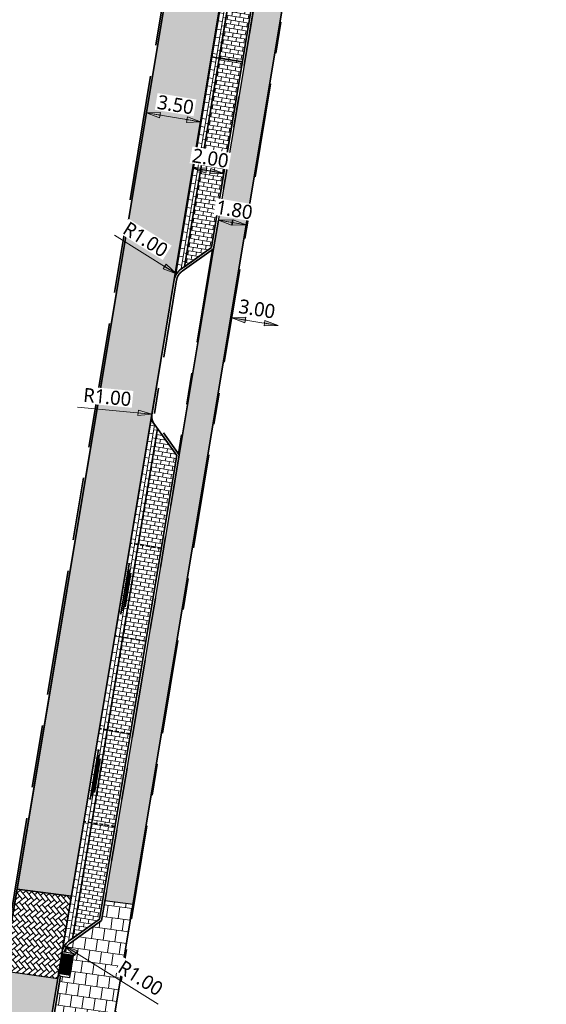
# Model space of a CAD drawing. Header units: metres. Extents: x 253823 to 255319, y 593130 to 593771.
# Tile 31 of 37: x 254091 to 254125, y 593409 to 593472. Entities that reach past the tile are written whole.
import ezdxf

# ---------------------------------------------------------------- set-up
doc = ezdxf.new("R2010")
doc.units = ezdxf.units.M
for name, pattern in [('DASHED2', [0.375, 0.25, -0.125]), ('VH-OPSLUITBAND_100X200', [16, 8, -2, 4, -2]), ('VH-OPSLUITBAND_60X200', [12, 6, -2, 2, -2]), ('VH-TROTTOIRBAND_130-150', [15, 5, -2, 2, -2, 2, -2]), ('XX-HIDDEN', [4, 2, -2])]:
    doc.linetypes.add(name, pattern=pattern)
doc.layers.add('HULPLIJN ARCERING', color=6, linetype='Continuous', plot=False)
for name, color, linetype, lineweight in [('N-WE-VH-GOOT_BSS-G', 170, 'Continuous', 35), ('N-WE-VH-KANTOPSLUITING_OPSLUITBAND_120X250-G', 20, 'VH-OPSLUITBAND_100X200', 35), ('N-WE-VH-KANTOPSLUITING_OPSLUITBAND_60X200-G', 150, 'VH-OPSLUITBAND_60X200', 35), ('N-WE-VH-KANTOPSLUITING_TROTTOIRBAND_130 150-G', 210, 'VH-TROTTOIRBAND_130-150', 35), ('N-WE-VH-KANTOPSLUITING_TROTTOIRBAND_130 150X250-S', 210, 'Continuous', 25), ('N-WE-VH-KANTVERHARDING-G', 2, 'Continuous', 35), ('N-WE-VH-MATERIAALGRENS-G', 7, 'XX-HIDDEN', 18), ('N-WE-VH-VERHARDING_BETONSTRAATSTEEN-HALFSTEENS-HEIDEPAARS-A', 252, 'Continuous', 18), ('N-WE-VH-VERHARDING_BETONSTRAATSTEEN-MOLGOOT-HEIDEPAARS-A', 252, 'Continuous', 18), ('N-WE-VH-VERHARDING_TEGEL-45MM DIK-A', 252, 'Continuous', 18), ('N-WE-VW-SCHEIDINGSLIJN_PARKEERVAK-G', 7, 'DASHED2', 35), ('N01-WE-VH-VERHARDING_BETONSTRAATSTEEN-TILROOD-KEPER-A', 252, 'Continuous', 18), ('X-XX-AL-M', 7, 'Continuous', 18)]:
    doc.layers.add(name, color=color, linetype=linetype, lineweight=lineweight)
doc.layers.add('N-WE-VH-VERHARDING_BETONSTRAATSTEEN_KF_GRIJS-A', color=7, linetype='Continuous', lineweight=5, true_color=0xffffff)
doc.styles.add('Roelofs', font='segoeui.ttf', dxfattribs={"height": 1.8})
doc.dimstyles.new('Roelofs Standaard', dxfattribs={"dimtxt": 1.8, "dimasz": 1, "dimexe": 2, "dimexo": 2, "dimgap": 0.7, "dimtad": 1, "dimlfac": -1, "dimzin": 0, "dimdsep": 46, "dimtxsty": 'Roelofs', "dimblk": 'Pijl', "dimcen": 0, "dimdle": 2, "dimclrd": 256, "dimclre": 253, "dimclrt": 256, "dimazin": 0, "dimtfac": 1, "dimtofl": 0, "dimtmove": 0, "dimatfit": 3, "dimldrblk": 'Pijl', "dimfxl": 1, "dimtolj": 1, "dimtzin": 0, "dimlwd": 18, "dimlwe": 18, "dimarcsym": 0})
pattern_1 = [(128.82501346, (127041.05255, 296707.12515), (-0.36907718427, 0.03993159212), [0.7875, -0.2625]), (38.82501346, (127040.64354, 296706.796), (-0.36907718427, 0.03993159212), [0.7875, -0.2625])]
pattern_2 = [(80.54905161, (-17755.79506, 767509.85924), (-0.2158336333, 0.30204029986), [0.2625, -0.2625]), (170.54905161, (-17755.79506, 767509.85924), (-0.04310333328, -0.25893696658), [])]
pattern_3 = [(170.54905161, (127045.2463, 296706.53705), (-0.30204029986, -0.2158336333), [0.2625, -0.2625]), (260.54905161, (127045.2463, 296706.53705), (0.25893696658, -0.04310333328), [])]

# ---------------------------------------------------------------- blocks, each defined once
blk = doc.blocks.new('BSS 8cm Grijs')
at = {"layer": 'N-WE-VH-VERHARDING_BETONSTRAATSTEEN_KF_GRIJS-A', "true_color": 0xbfbfbf}
h = blk.add_hatch(color=9, dxfattribs=at)
h.dxf.hatch_style = 1
h.paths.add_polyline_path([(-0.105, 0), (0.105, 0), (0.105, 0.105), (-0.105, 0.105)])
at = {"layer": 'N-WE-VH-VERHARDING_BETONSTRAATSTEEN_KF_GRIJS-A', "flags": 128}
blk.add_lwpolyline([(-0.105, 0), (0.105, 0), (0.105, 0.105), (-0.105, 0.105)], close=True, dxfattribs=at)
blk = doc.blocks.new('SVH-INRITPERRONBAND_130 150X250_LINKS')
at = {"flags": 128}
blk.add_lwpolyline([(0, 75), (0, 0), (-50, 0, 1), (-100, 0), (-150, 0), (-750, 0), (-750, 150), (-75, 150, -0.414214)], format="xyb", close=True, dxfattribs=at)
blk.add_lwpolyline([(-750, 130), (-75, 130, -0.414214), (-20, 75), (-20, 0)], format="xyb", dxfattribs=at)
blk.add_lwpolyline([(-75, 150), (0, 150), (0, 75)], dxfattribs=at)
blk = doc.blocks.new('SVH-INRITPERRONBAND_130 150X250_RECHTS')
at = {"flags": 128}
blk.add_lwpolyline([(-750, -130), (-75, -130, 0.414214), (-20, -75), (-20, 0)], format="xyb", dxfattribs=at)
blk.add_lwpolyline([(0, -75), (0, 0), (-50, 0, -1), (-100, 0), (-150, 0), (-750, 0), (-750, -150), (-75, -150, 0.414214)], format="xyb", close=True, dxfattribs=at)
blk.add_lwpolyline([(-75, -150), (0, -150), (0, -75)], dxfattribs=at)
blk = doc.blocks.new('Inritconstructie voetpad')
at = {"layer": 'N-WE-VH-MATERIAALGRENS-G', "flags": 128}
for points in [[(0.63, 0.75), (-0.63, 0.75)], [(0.63, 0), (-0.63, 0)]]:
    blk.add_lwpolyline(points, dxfattribs=at)
at = {"layer": 'N-WE-VH-KANTOPSLUITING_TROTTOIRBAND_130 150X250-S', "rotation": 270.0001114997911}
for name, p, xscale, yscale, zscale in [('SVH-INRITPERRONBAND_130 150X250_LINKS', (-0.78, 0), 0.0009999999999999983, 0.0009999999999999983, 0.0009999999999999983), ('SVH-INRITPERRONBAND_130 150X250_RECHTS', (0.78, 0), 0.0009999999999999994, 0.0009999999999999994, 0.0009999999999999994)]:
    blk.add_blockref(name, p, dxfattribs=dict(at, xscale=xscale, yscale=yscale, zscale=zscale))
at = {"layer": 'N-WE-VH-VERHARDING_BETONSTRAATSTEEN_KF_GRIJS-A', "xscale": -1, "rotation": 0.0001115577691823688}
for p in [(-0.525, 0.645), (-0.42, 0.537), (-0.315, 0.645), (-0.21, 0.537), (-0.105, 0.645), (0, 0.537), (0.105, 0.645), (0.21, 0.537), (0.315, 0.645), (0.42, 0.537), (0.525, 0.645), (-0.525, 0), (-0.42, 0.43), (-0.42, 0.322), (-0.42, 0.215), (-0.42, 0.107), (-0.315, 0.43), (-0.315, 0.215), (-0.315, 0), (-0.21, 0.322), (-0.21, 0.107), (-0.105, 0.43), (-0.105, 0.215), (-0.105, 0), (0, 0.322), (0, 0.107), (0.105, 0.43), (0.105, 0.215), (0.105, 0), (0.21, 0.322), (0.21, 0.107), (0.315, 0.43), (0.315, 0.215), (0.315, 0), (0.42, 0.43), (0.42, 0.322), (0.42, 0.215), (0.42, 0.107), (0.525, 0)]:
    blk.add_blockref('BSS 8cm Grijs', p, dxfattribs=at)
at = {"layer": 'N-WE-VH-VERHARDING_BETONSTRAATSTEEN_KF_GRIJS-A', "rotation": 270.0001115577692}
for p in [(-0.63, 0.535), (0.525, 0.535), (-0.63, 0.32), (-0.63, 0.105), (0.525, 0.32), (0.525, 0.105)]:
    blk.add_blockref('BSS 8cm Grijs', p, dxfattribs=at)
blk = doc.blocks.new('Pijl')
h = blk.add_hatch(color=256)
h.paths.add_polyline_path([(0, 0), (-1.75, 0.352), (-1.75, 0)])
h.paths.add_polyline_path([(-1.75, 0), (-1.75, -0.352), (0, 0)])
for p, q in [((-1.902, 0), (0, 0)), ((0, 0), (-1.75, 0.352)), ((-1.75, 0.352), (-1.75, -0.352)), ((0, 0), (-1.75, -0.352))]:
    blk.add_line(p, q)
blk = doc.blocks.new('*D179')
at = {"layer": 'X-XX-AL-M', "lineweight": 18, "transparency": 16777216}
blk.add_line((254105.349, 593452.812), (254107.319, 593452.485), dxfattribs=at)
at = {"layer": 'X-XX-AL-M', "lineweight": 18, "transparency": 16777216, "xscale": 0.5, "yscale": 0.5, "zscale": 0.5}
for p, rotation in [((254104.856, 593452.895), 170.5490516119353), ((254107.812, 593452.402), 350.5490516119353)]:
    blk.add_blockref('Pijl', p, dxfattribs=dict(at, rotation=rotation))
at = {"layer": 'X-XX-AL-M', "transparency": 16777216, "insert": (254106.468, 593453.453), "char_height": 0.9, "attachment_point": 5, "rotation": 350.54905, "style": 'Roelofs', "bg_fill": 3, "box_fill_scale": 1.1, "bg_fill_color": 256, "bg_fill_true_color": 13158600, "bg_fill_transparency": 0}
blk.add_mtext('\\A1;3.00', dxfattribs=at)
at = {"layer": 'Defpoints', "color": 0, "transparency": 16777216}
for p in [(254104.856, 593452.895), (254107.812, 593452.402), (254107.812, 593452.402)]:
    blk.add_point(p, dxfattribs=at)
blk = doc.blocks.new('*D180')
at = {"layer": 'X-XX-AL-M', "lineweight": 18, "transparency": 16777216}
blk.add_line((254103.858, 593462.185), (254102.872, 593462.349), dxfattribs=at)
at = {"layer": 'X-XX-AL-M', "lineweight": 18, "transparency": 16777216, "xscale": 0.5, "yscale": 0.5, "zscale": 0.5}
for p, rotation in [((254102.378, 593462.431), 170.5490516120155), ((254104.351, 593462.102), 350.5490516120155)]:
    blk.add_blockref('Pijl', p, dxfattribs=dict(at, rotation=rotation))
at = {"layer": 'X-XX-AL-M', "transparency": 16777216, "insert": (254103.499, 593463.071), "char_height": 0.9, "attachment_point": 5, "rotation": 350.54905, "style": 'Roelofs', "bg_fill": 3, "box_fill_scale": 1.1, "bg_fill_color": 256, "bg_fill_true_color": 13158600, "bg_fill_transparency": 0}
blk.add_mtext('\\A1;2.00', dxfattribs=at)
at = {"layer": 'Defpoints', "color": 0, "transparency": 16777216}
for p in [(254102.378, 593462.431), (254102.378, 593462.431), (254104.351, 593462.102)]:
    blk.add_point(p, dxfattribs=at)
blk = doc.blocks.new('*D181')
at = {"layer": 'Defpoints', "color": 0, "transparency": 16777216}
for p in [(254099.419, 593465.965), (254099.419, 593465.965), (254102.871, 593465.39)]:
    blk.add_point(p, dxfattribs=at)
at = {"layer": 'X-XX-AL-M', "lineweight": 18, "transparency": 16777216}
blk.add_line((254102.378, 593465.472), (254099.912, 593465.883), dxfattribs=at)
at = {"layer": 'X-XX-AL-M', "lineweight": 18, "transparency": 16777216, "xscale": 0.5, "yscale": 0.5, "zscale": 0.5}
for p, rotation in [((254099.419, 593465.965), 170.5490516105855), ((254102.871, 593465.39), 350.5490516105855)]:
    blk.add_blockref('Pijl', p, dxfattribs=dict(at, rotation=rotation))
at = {"layer": 'X-XX-AL-M', "transparency": 16777216, "insert": (254101.279, 593466.482), "char_height": 0.9, "attachment_point": 5, "rotation": 350.54905, "style": 'Roelofs', "bg_fill": 3, "box_fill_scale": 1.1, "bg_fill_color": 256, "bg_fill_true_color": 13158600, "bg_fill_transparency": 0}
blk.add_mtext('\\A1;3.50', dxfattribs=at)
blk = doc.blocks.new('*D182')
at = {"layer": 'X-XX-AL-M', "lineweight": 18, "transparency": 16777216}
blk.add_line((254104.5, 593459.036), (254105.289, 593458.905), dxfattribs=at)
at = {"layer": 'X-XX-AL-M', "lineweight": 18, "transparency": 16777216, "xscale": 0.5, "yscale": 0.5, "zscale": 0.5}
for p, rotation in [((254104.007, 593459.119), 170.5490516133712), ((254105.782, 593458.823), 350.5490516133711)]:
    blk.add_blockref('Pijl', p, dxfattribs=dict(at, rotation=rotation))
at = {"layer": 'X-XX-AL-M', "transparency": 16777216, "insert": (254105.029, 593459.778), "char_height": 0.9, "attachment_point": 5, "rotation": 350.54905, "style": 'Roelofs', "bg_fill": 3, "box_fill_scale": 1.1, "bg_fill_color": 256, "bg_fill_true_color": 13158600, "bg_fill_transparency": 0}
blk.add_mtext('\\A1;1.80', dxfattribs=at)
at = {"layer": 'Defpoints', "color": 0, "transparency": 16777216}
for p in [(254104.007, 593459.119), (254105.782, 593458.823), (254105.782, 593458.823)]:
    blk.add_point(p, dxfattribs=at)
blk = doc.blocks.new('*D36')
at = {"layer": 'Defpoints', "color": 0, "transparency": 16777216}
for p in [(254094.197, 593412.818), (254095.045, 593412.288)]:
    blk.add_point(p, dxfattribs=at)
at = {"layer": 'X-XX-AL-M', "lineweight": 18, "transparency": 16777216}
blk.add_line((254100.165, 593409.096), (254094.621, 593412.553), dxfattribs=at)
at = {"layer": 'X-XX-AL-M', "lineweight": 18, "transparency": 16777216, "xscale": 0.5, "yscale": 0.5, "zscale": 0.5, "rotation": 148.0490516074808}
blk.add_blockref('Pijl', (254094.197, 593412.818), dxfattribs=at)
at = {"layer": 'X-XX-AL-M', "transparency": 16777216, "insert": (254099.046, 593410.757), "char_height": 0.9, "attachment_point": 5, "rotation": 328.04905, "style": 'Roelofs', "bg_fill": 3, "box_fill_scale": 1.1, "bg_fill_color": 256, "bg_fill_true_color": 13158600, "bg_fill_transparency": 0}
blk.add_mtext('\\A1;R1.00', dxfattribs=at)
blk = doc.blocks.new('*D37')
at = {"layer": 'Defpoints', "color": 0, "transparency": 16777216}
for p in [(254101.334, 593455.696), (254102.183, 593455.166)]:
    blk.add_point(p, dxfattribs=at)
at = {"layer": 'X-XX-AL-M', "lineweight": 18, "transparency": 16777216}
blk.add_line((254097.384, 593458.159), (254100.91, 593455.96), dxfattribs=at)
at = {"layer": 'X-XX-AL-M', "transparency": 16777216, "insert": (254099.368, 593457.886), "char_height": 0.9, "attachment_point": 5, "rotation": 328.04911, "style": 'Roelofs', "bg_fill": 3, "box_fill_scale": 1.1, "bg_fill_color": 256, "bg_fill_true_color": 13158600, "bg_fill_transparency": 0}
blk.add_mtext('\\A1;R1.00', dxfattribs=at)
at = {"layer": 'X-XX-AL-M', "lineweight": 18, "transparency": 16777216, "xscale": 0.5, "yscale": 0.5, "zscale": 0.5, "rotation": 328.0491052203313}
blk.add_blockref('Pijl', (254101.334, 593455.696), dxfattribs=at)
blk = doc.blocks.new('*D18')
at = {"layer": 'Defpoints', "color": 0, "transparency": 16777216}
for p in [(254099.769, 593446.738), (254100.764, 593446.644)]:
    blk.add_point(p, dxfattribs=at)
at = {"layer": 'X-XX-AL-M', "lineweight": 18, "transparency": 16777216}
blk.add_line((254095.031, 593447.185), (254099.271, 593446.785), dxfattribs=at)
at = {"layer": 'X-XX-AL-M', "transparency": 16777216, "insert": (254096.928, 593447.827), "char_height": 0.9, "attachment_point": 5, "rotation": 354.6115, "style": 'Roelofs', "bg_fill": 3, "box_fill_scale": 1.1, "bg_fill_color": 256, "bg_fill_true_color": 13158600, "bg_fill_transparency": 0}
blk.add_mtext('\\A1;R1.00', dxfattribs=at)
at = {"layer": 'X-XX-AL-M', "lineweight": 18, "transparency": 16777216, "xscale": 0.5, "yscale": 0.5, "zscale": 0.5, "rotation": 354.6114960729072}
blk.add_blockref('Pijl', (254099.769, 593446.738), dxfattribs=at)
blk = doc.blocks.new('*D19')
at = {"layer": 'Defpoints', "color": 0, "transparency": 16777216}
for p in [(254086.187, 593410.838), (254088.553, 593407.613)]:
    blk.add_point(p, dxfattribs=at)
at = {"layer": 'X-XX-AL-M', "lineweight": 18, "transparency": 16777216}
blk.add_line((254091.308, 593403.86), (254088.849, 593407.21), dxfattribs=at)
at = {"layer": 'X-XX-AL-M', "transparency": 16777216, "insert": (254090.884, 593405.816), "char_height": 0.9, "attachment_point": 5, "rotation": 306.27161, "style": 'Roelofs', "bg_fill": 3, "box_fill_scale": 1.1, "bg_fill_color": 256, "bg_fill_true_color": 13158600, "bg_fill_transparency": 0}
blk.add_mtext('\\A1;R4.00', dxfattribs=at)
at = {"layer": 'X-XX-AL-M', "lineweight": 18, "transparency": 16777216, "xscale": 0.5, "yscale": 0.5, "zscale": 0.5, "rotation": 126.271608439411}
blk.add_blockref('Pijl', (254088.553, 593407.613), dxfattribs=at)
blk = doc.blocks.new('SVH-GOOT_SYMBOOL-SO')
at = {"color": 7, "linetype": 'Continuous'}
for p, q in [((0, 2.669), (0, -2.669)), ((0.2, 3.125), (0.2, -3.359)), ((-0.206, 2.137), (-0.206, -2.217))]:
    blk.add_line(p, q, dxfattribs=at)

msp = doc.modelspace()

# ---------------------------------------------------------------- hatches: boundary and pattern name
at = {"layer": 'N-WE-VH-VERHARDING_BETONSTRAATSTEEN-HALFSTEENS-HEIDEPAARS-A'}
h = msp.add_hatch(dxfattribs=at)
h.set_pattern_fill('AVH-BSS_KEIFORMAAT_HALFST-SO', color=149, scale=5, pattern_type=2)
h.set_pattern_definition(pattern_2)
h.paths.add_polyline_path([(254106.521, 593475.139), (254105.042, 593475.386), (254104.057, 593469.467), (254105.536, 593469.221)], flags=17)
h = msp.add_hatch(dxfattribs=at)
h.set_pattern_fill('AVH-BSS_KEIFORMAAT_HALFST-SO', color=149, scale=5, pattern_type=2)
h.set_pattern_definition(pattern_2)
h.paths.add_polyline_path([(254105.536, 593469.221), (254104.057, 593469.467), (254103.071, 593463.548), (254104.551, 593463.302)])
h = msp.add_hatch(dxfattribs=at)
h.set_pattern_fill('AVH-BSS_KEIFORMAAT_HALFST-SO', color=149, scale=5, pattern_type=2)
h.set_pattern_definition(pattern_2)
h.paths.add_polyline_path([(254104.551, 593463.302), (254103.071, 593463.548), (254101.936, 593456.728), (254101.84, 593456.15), (254103.566, 593457.384)])
h = msp.add_hatch(dxfattribs=at)
h.set_pattern_fill('AVH-BSS_KEIFORMAAT_HALFST-SO', color=149, scale=5, pattern_type=2)
h.set_pattern_definition([(80.54905161, (-17711.39101, 767455.54628), (-0.2158336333, 0.30204029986), [0.2625, -0.2625]), (170.54905161, (-17711.39101, 767455.54628), (-0.04310333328, -0.25893696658), [])])
h.paths.add_polyline_path([(254101.354, 593444.098), (254100.121, 593445.824), (254094.702, 593413.272), (254096.428, 593414.506)])
at = {"layer": 'N-WE-VH-VERHARDING_BETONSTRAATSTEEN-MOLGOOT-HEIDEPAARS-A'}
h = msp.add_hatch(dxfattribs=at)
h.set_pattern_fill('AVH-BSS_KEIFORMAAT_HALFST-SO', color=149, scale=5, angle=90, pattern_type=2)
h.set_pattern_definition(pattern_3)
h.paths.add_polyline_path([(254105.042, 593475.386), (254104.549, 593475.468), (254103.563, 593469.549), (254104.057, 593469.467)])
h = msp.add_hatch(dxfattribs=at)
h.set_pattern_fill('AVH-BSS_KEIFORMAAT_HALFST-SO', color=149, scale=5, angle=90, pattern_type=2)
h.set_pattern_definition(pattern_3)
h.paths.add_polyline_path([(254104.057, 593469.467), (254103.563, 593469.549), (254102.578, 593463.631), (254103.071, 593463.548)])
h = msp.add_hatch(dxfattribs=at)
h.set_pattern_fill('AVH-BSS_KEIFORMAAT_HALFST-SO', color=149, scale=5, angle=90, pattern_type=2)
h.set_pattern_definition(pattern_3)
edge = h.paths.add_edge_path()
edge.add_line((254103.071, 593463.548), (254102.578, 593463.631))
edge.add_line((254102.578, 593463.631), (254101.196, 593455.331))
edge.add_arc((254102.508, 593454.964), 1.361, 119.37406, 164.37406, ccw=False)
edge.add_line((254101.84, 593456.15), (254103.071, 593463.548))
h = msp.add_hatch(dxfattribs=at)
h.set_pattern_fill('AVH-BSS_KEIFORMAAT_HALFST-SO', color=149, scale=5, angle=90, pattern_type=2)
h.set_pattern_definition([(170.54905161, (-17711.39101, 767455.54628), (-0.30204029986, -0.2158336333), [0.2625, -0.2625]), (260.54905161, (-17711.39101, 767455.54628), (0.25893696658, -0.04310333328), [])])
edge = h.paths.add_edge_path()
edge.add_line((254100.121, 593445.824), (254099.71, 593446.4))
edge.add_line((254099.71, 593446.4), (254094.647, 593415.985))
edge.add_line((254094.647, 593415.985), (254094.059, 593412.453))
edge.add_arc((254095.045, 593412.288), 1, 125.54905, 170.54905, ccw=False)
edge.add_line((254094.464, 593413.102), (254094.702, 593413.272))
edge.add_line((254094.702, 593413.272), (254100.121, 593445.824))
at = {"layer": 'N-WE-VH-VERHARDING_TEGEL-45MM DIK-A'}
h = msp.add_hatch(dxfattribs=at)
h.set_pattern_fill('AVH-TEGEL_300X300_HALFST-SO', color=149, scale=5, angle=170.54905, pattern_type=2)
h.set_pattern_definition([(170.54905, (254113.6934, 593506.34808), (-0.8013961, -0.2467576), [0.75, -0.75]), (260.54905, (254113.6934, 593506.3481), (0.73982, -0.1231524), [])])
h.paths.add_polyline_path([(254111.172, 593491.204), (254109.404, 593491.54), (254103.704, 593457.298), (254096.78, 593415.707), (254098.566, 593415.474)])
h = msp.add_hatch(dxfattribs=at)
h.set_pattern_fill('AVH-TEGEL_300X300_HALFST-SO', color=149, scale=5, angle=262.02, pattern_type=2)
h.set_pattern_definition([(262.02, (254112.56217, 593499.55247), (0.2672482, -0.7947977), [0.75, -0.75]), (352.02, (254112.5622, 593499.5525), (0.1041206, 0.7427374), [])])
edge = h.paths.add_edge_path()
edge.add_line((254117.129, 593413.055), (254096.78, 593415.707))
edge.add_line((254096.78, 593415.707), (254096.566, 593414.42))
edge.add_line((254096.566, 593414.42), (254094.551, 593412.98))
edge.add_arc((254095.045, 593412.288), 0.85, 125.54905, 170.54905)
edge.add_line((254094.207, 593412.428), (254094.799, 593412.329))
edge.add_line((254094.799, 593412.329), (254094.543, 593410.791))
edge.add_line((254094.543, 593410.791), (254093.951, 593410.889))
edge.add_line((254093.951, 593410.889), (254093.412, 593407.653))
edge.add_arc((254098.196, 593406.856), 4.85, 170.54905, 262.02752)
edge.add_line((254097.523, 593402.053), (254097.607, 593402.647))
edge.add_line((254097.607, 593402.647), (254099.152, 593402.431))
edge.add_line((254099.152, 593402.431), (254099.068, 593401.837))
edge.add_line((254099.068, 593401.837), (254106.907, 593400.738))
edge.add_arc((254107.025, 593401.58), 0.85, 262.0271, 307.0271)
edge.add_line((254107.537, 593400.901), (254109.514, 593402.393))
edge.add_line((254109.514, 593402.393), (254115.516, 593401.552))
edge.add_line((254115.516, 593401.552), (254117.129, 593413.055))
h.paths.add_polyline_path([(254117.129, 593413.055), (254098.566, 593415.474), (254096.983, 593405.966), (254115.766, 593403.335)])
at = {"layer": 'N01-WE-VH-VERHARDING_BETONSTRAATSTEEN-TILROOD-KEPER-A'}
h = msp.add_hatch(dxfattribs=at)
h.set_pattern_fill('AVH-BSS_KEIFORMAAT_KEPER-SO', color=251, scale=5, angle=45, pattern_type=2)
h.set_pattern_definition(pattern_1)
h.paths.add_polyline_path([(254107.291, 593491.942), (254103.852, 593492.596), (254091.174, 593416.438), (254094.647, 593415.985)])
h = msp.add_hatch(dxfattribs=at)
h.set_pattern_fill('AVH-BSS_KEIFORMAAT_KEPER-SO', color=251, scale=5, angle=306.99, pattern_type=2)
h.set_pattern_definition([(306.99, (0, 0), (0.36760924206, -0.05172953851), [0.7875, -0.2625]), (216.99, (0.41934, 0.31588), (0.36760924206, -0.05172953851), [0.7875, -0.2625])])
edge = h.paths.add_edge_path()
edge.add_line((254099.048, 593401.688), (254098.075, 593396.19))
edge.add_line((254098.075, 593396.19), (254094.609, 593396.677))
edge.add_line((254094.609, 593396.677), (254092.628, 593396.955))
edge.add_arc((254091.779, 593388.965), 8.035, 83.93489, 121.5716)
edge.add_arc((254084.174, 593401.551), 6.671, 283.04324, 300.619, ccw=False)
edge.add_arc((254083.171, 593406.811), 12.023, 262.53998, 282.04221, ccw=False)
edge.add_line((254081.611, 593394.89), (254081.01, 593394.974))
edge.add_line((254081.01, 593394.974), (254073.914, 593395.972))
edge.add_line((254073.914, 593395.972), (254062.757, 593397.542))
edge.add_line((254062.757, 593397.542), (253997.943, 593406.659))
edge.add_line((253997.943, 593406.659), (253998.43, 593410.123))
edge.add_line((253998.43, 593410.123), (254074.981, 593399.357))
edge.add_arc((254075.26, 593401.337), 2, 261.99417, 351.99417)
edge.add_line((254077.24, 593401.059), (254077.435, 593402.445))
edge.add_arc((254075.455, 593402.723), 2, 351.99417, 441.99417)
edge.add_line((254075.733, 593404.704), (253999.182, 593415.47))
edge.add_line((253999.182, 593415.47), (253999.67, 593418.936))
edge.add_line((253999.67, 593418.936), (254072.887, 593408.639))
edge.add_arc((254073.584, 593413.59), 5, 261.99417, 352.76408)
edge.add_line((254078.544, 593412.96), (254081.911, 593412.46))
edge.add_line((254081.911, 593412.46), (254081.789, 593411.327))
edge.add_arc((254085.766, 593410.897), 4, 173.82501, 261.99417)
edge.add_line((254085.209, 593406.936), (254085.63, 593406.877))
edge.add_arc((254086.187, 593410.838), 4, 261.99417, 350.54905)
edge.add_line((254090.133, 593410.181), (254090.306, 593411.222))
edge.add_line((254090.306, 593411.222), (254093.773, 593410.736))
edge.add_line((254093.773, 593410.736), (254093.264, 593407.677))
edge.add_arc((254098.196, 593406.856), 5, 170.54905, 262.02752)
edge.add_line((254097.503, 593401.905), (254099.048, 593401.688))
h = msp.add_hatch(dxfattribs=at)
h.set_pattern_fill('AVH-BSS_KEIFORMAAT_KEPER-SO', color=251, scale=5, angle=45, pattern_type=2)
h.set_pattern_definition(pattern_1)
h.paths.add_polyline_path([(254094.647, 593415.985), (254091.174, 593416.438), (254090.611, 593413.057), (254090.316, 593411.281), (254090.306, 593411.222), (254093.773, 593410.736), (254093.803, 593410.914), (254093.803, 593410.914), (254093.815, 593410.988), (254093.827, 593411.062), (254093.862, 593411.269), (254093.896, 593411.476), (254094.034, 593412.305), (254094.047, 593412.379), (254094.059, 593412.453)])

# ---------------------------------------------------------------- linework, layer by layer
at = {"layer": 'HULPLIJN ARCERING', "flags": 128}
for points in [[(254107.291, 593491.942), (254103.852, 593492.596), (254091.174, 593416.438), (254094.647, 593415.985)], [(254111.172, 593491.204), (254109.404, 593491.54), (254103.704, 593457.298), (254096.78, 593415.707), (254098.566, 593415.474)], [(254105.042, 593475.386), (254104.549, 593475.468), (254103.563, 593469.549), (254104.057, 593469.467)], [(254106.521, 593475.139), (254105.042, 593475.386), (254104.057, 593469.467), (254105.536, 593469.221)], [(254104.057, 593469.467), (254103.563, 593469.549), (254102.578, 593463.631), (254103.071, 593463.548)], [(254105.536, 593469.221), (254104.057, 593469.467), (254103.071, 593463.548), (254104.551, 593463.302)], [(254104.551, 593463.302), (254103.071, 593463.548), (254101.936, 593456.728), (254101.84, 593456.15), (254103.566, 593457.384)], [(254101.354, 593444.098), (254100.121, 593445.824), (254094.702, 593413.272), (254096.428, 593414.506)], [(254094.647, 593415.985), (254091.174, 593416.438), (254090.611, 593413.057), (254090.316, 593411.281), (254090.306, 593411.222), (254093.773, 593410.736), (254093.803, 593410.914), (254093.803, 593410.914), (254093.815, 593410.988), (254093.827, 593411.062), (254093.862, 593411.269), (254093.896, 593411.476), (254094.034, 593412.305), (254094.047, 593412.379), (254094.059, 593412.453)]]:
    msp.add_lwpolyline(points, close=True, dxfattribs=at)
for points in [[(254103.071, 593463.548), (254102.578, 593463.631), (254101.196, 593455.331, -0.198912), (254101.84, 593456.15)], [(254100.121, 593445.824), (254099.71, 593446.4), (254094.647, 593415.985), (254094.059, 593412.453, -0.198912), (254094.464, 593413.102), (254094.702, 593413.272)]]:
    msp.add_lwpolyline(points, format="xyb", close=True, dxfattribs=at)
at = {"layer": 'N-WE-VH-GOOT_BSS-G', "flags": 128}
for points in [[(254101.196, 593455.331), (254107.901, 593495.605)], [(254101.84, 593456.15), (254108.244, 593494.621)], [(254094.059, 593412.453), (254099.778, 593446.808)], [(254094.702, 593413.272), (254100.121, 593445.824)]]:
    msp.add_lwpolyline(points, dxfattribs=at)
at = {"layer": 'N-WE-VH-KANTOPSLUITING_OPSLUITBAND_120X250-G', "flags": 128}
msp.add_lwpolyline([(254090.493, 593413.074), (254104.767, 593498.828)], dxfattribs=at)
at = {"layer": 'N-WE-VH-KANTOPSLUITING_OPSLUITBAND_60X200-G', "flags": 128}
for points in [[(254183.647, 593494.407), (254182.975, 593489.617), (254112.612, 593499.485), (254097.053, 593406.017), (254191.419, 593392.801)], [(254103.635, 593457.248), (254101.463, 593444.204)]]:
    msp.add_lwpolyline(points, dxfattribs=at)
at = {"layer": 'N-WE-VH-KANTOPSLUITING_TROTTOIRBAND_130 150-G', "flags": 128}
for points in [[(254101.344, 593455.306, -0.198912), (254101.689, 593455.858), (254103.704, 593457.298), (254109.635, 593492.932), (254108.195, 593494.946, -0.198912), (254108.049, 593495.58)], [(254094.207, 593412.428, -0.198912), (254094.551, 593412.98), (254096.566, 593414.42), (254101.512, 593444.135), (254100.073, 593446.15, -0.198912), (254099.926, 593446.784, -0.198912)], [(254093.951, 593410.889), (254093.412, 593407.653, 0.421792), (254097.523, 593402.053)]]:
    msp.add_lwpolyline(points, format="xyb", dxfattribs=at)
msp.add_lwpolyline([(254101.344, 593455.306), (254099.926, 593446.784)], dxfattribs=at)
at = {"layer": 'N-WE-VH-KANTVERHARDING-G'}
msp.add_lwpolyline([(254112.562, 593499.552), (254096.983, 593405.966), (254191.471, 593392.733), (254205.156, 593490.429, 0.08943), (254203.347, 593491.113), (254183.596, 593494.477), (254182.924, 593489.685)], format="xyb", close=True, dxfattribs=at)
for points in [[(254112.562, 593499.552), (254096.983, 593405.966), (254191.471, 593392.733)], [(254090.611, 593413.057), (254104.886, 593498.811)], [(254103.704, 593457.298), (254101.132, 593441.852)], [(254101.196, 593455.331), (254099.778, 593446.808)]]:
    msp.add_lwpolyline(points, dxfattribs=at)
for points in [[(254101.196, 593455.331, -0.198912), (254101.602, 593455.98), (254103.566, 593457.384), (254109.477, 593492.895), (254108.073, 593494.859, -0.198912), (254107.901, 593495.605)], [(254094.059, 593412.453, -0.198912), (254094.464, 593413.102), (254096.428, 593414.506), (254101.354, 593444.098), (254099.951, 593446.063, -0.198912), (254099.778, 593446.808)], [(254094.059, 593412.453), (254093.773, 593410.736), (254093.264, 593407.677, 0.421792), (254097.503, 593401.905), (254106.928, 593400.585)]]:
    msp.add_lwpolyline(points, format="xyb", dxfattribs=at)
at = {"layer": 'N-WE-VW-SCHEIDINGSLIJN_PARKEERVAK-G'}
for points in [[(254105.536, 593469.221), (254103.563, 593469.549)], [(254104.551, 593463.302), (254102.578, 593463.631)], [(254100.369, 593438.18), (254098.396, 593438.508)], [(254099.384, 593432.261), (254097.411, 593432.59)], [(254098.399, 593426.343), (254096.426, 593426.671)], [(254097.413, 593420.424), (254095.441, 593420.753)]]:
    msp.add_lwpolyline(points, dxfattribs=at)

# ---------------------------------------------------------------- block references
at = {"rotation": 260.5488034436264}
msp.add_blockref('Inritconstructie voetpad', (254093.931, 593411.683), dxfattribs=at)
at = {"layer": 'N-WE-VH-GOOT_BSS-G', "xscale": 0.4999999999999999, "yscale": 0.4999999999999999, "zscale": 0.4999999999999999, "rotation": 170.5491052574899}
for p in [(254098.15, 593435.508), (254096.18, 593423.671)]:
    msp.add_blockref('SVH-GOOT_SYMBOOL-SO', p, dxfattribs=at)

# ---------------------------------------------------------------- next in the draw order: dimensions: what is measured, and where the dimension line sits
at = {"layer": 'X-XX-AL-M'}
for base, p1, p2, angle, picture, middle in [((254099.419, 593465.965), (254102.871, 593465.39), (254099.419, 593465.965), 170.54905, '*D181', (254101.145, 593465.677)), ((254102.378, 593462.431), (254104.351, 593462.102), (254102.378, 593462.431), 170.54905, '*D180', (254103.365, 593462.267)), ((254105.782, 593458.823), (254104.007, 593459.119), (254105.782, 593458.823), 350.54905, '*D182', (254104.894, 593458.971)), ((254107.812, 593452.402), (254104.856, 593452.895), (254107.812, 593452.402), 350.54905, '*D179', (254106.334, 593452.649))]:
    dim = msp.add_linear_dim(base=base, p1=p1, p2=p2, angle=angle, dimstyle='Roelofs Standaard', override={"dimtfill": 1}, dxfattribs=at)
    dim.commit()
    dim.dimension.update_dxf_attribs({"geometry": picture, "text_midpoint": middle, "dimtype": 161})
for center, mpoint, picture, middle in [((254102.183, 593455.166), (254101.334, 593455.696), '*D37', (254099.368, 593457.886)), ((254086.187, 593410.838), (254088.553, 593407.613), '*D19', (254090.884, 593405.816))]:
    dim = msp.add_radius_dim(center=center, mpoint=mpoint, dimstyle='Roelofs Standaard', override={"dimtfill": 1}, dxfattribs=at)
    dim.commit()
    dim.dimension.update_dxf_attribs({"geometry": picture, "text_midpoint": middle})
for center, mpoint, picture, middle in [((254100.764, 593446.644), (254099.769, 593446.738), '*D18', (254096.851, 593447.013)), ((254095.045, 593412.288), (254094.197, 593412.818), '*D36', (254098.614, 593410.063))]:
    dim = msp.add_radius_dim(center=center, mpoint=mpoint, dimstyle='Roelofs Standaard', override={"dimtfill": 1}, dxfattribs=at)
    dim.commit()
    dim.dimension.update_dxf_attribs({"geometry": picture, "text_midpoint": middle, "dimtype": 164})

# ---------------------------------------------------------------- next in the draw order: hatches: boundary and pattern name
at = {"layer": 'N-WE-VH-VERHARDING_TEGEL-45MM DIK-A'}
h = msp.add_hatch(dxfattribs=at)
h.set_pattern_fill('AVH-TEGEL_300X300_HALFST-SO', color=256, scale=5, angle=226.76, pattern_type=2)
h.set_pattern_definition([(226.76, (254809.81963, 593427.3387), (-0.24060794, -0.80326386), [0.75, -0.75]), (316.76, (254809.8196, 593427.3387), (0.5137919, 0.5463679), [])])
edge = h.paths.add_edge_path()
edge.add_arc((254170.719, 593437.003), 3, 205.7311, 246.65971, ccw=False)
edge.add_arc((254141.043, 593422.731), 29.929, 25.67873, 68.02321)
edge.add_line((254152.244, 593450.486), (254141.892, 593454.674))
edge.add_arc((254151.893, 593480.097), 27.319, 236.1835, 248.52418, ccw=False)
edge.add_arc((254503.355, 594021.324), 672.647, 236.505734, 236.967932, ccw=False)
edge.add_line((254132.152, 593460.376), (254131.875, 593458.405))
edge.add_line((254131.875, 593458.405), (254135.702, 593455.894))
edge.add_arc((254153.144, 593482.484), 31.8, 236.73683, 247.97084)
edge.add_arc((652243.257, 1577333.218), 1061369.637, 247.970537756, 247.971140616)
edge.add_arc((254141.016, 593422.701), 28.168, 22.17489, 67.99831, ccw=False)
edge.add_line((254167.101, 593433.332), (254168.907, 593432.557))
edge.add_arc((254187.379, 593475.612), 46.85, 246.77935, 253.77437)
edge.add_line((254174.288, 593430.628), (254174.76, 593433.997))
edge.add_line((254174.76, 593433.997), (254172.974, 593434.223))
edge.add_line((254172.974, 593434.223), (254172.801, 593432.986))
edge.add_arc((254187.379, 593475.612), 45.05, 246.65971, 251.1192, ccw=False)

doc.saveas('drawing.dxf')
